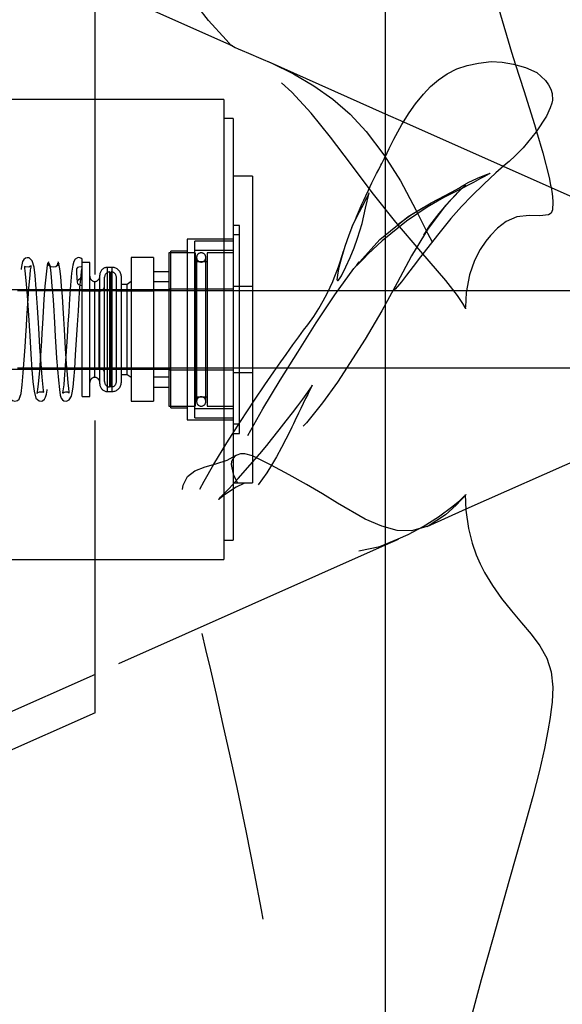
# Model space of a CAD drawing. Extents: x -184.4 to -118.8, y 116.3 to 158.3.
# Tile 14 of 16: x -144.3 to -140.7, y 143.1 to 149.6. Entities that reach past the tile are written whole.
import ezdxf

# ---------------------------------------------------------------- set-up
doc = ezdxf.new("R2010")
doc.units = 0
doc.header["$LTSCALE"] = 1.5
doc.header["$MEASUREMENT"] = 0
doc.linetypes.add('SLDHIDDEN0', pattern=[1.905, 1.27, -0.635])
doc.layers.add('DUCT', color=30, linetype='CONTINUOUS')
doc.layers.add('TAIL', color=140, linetype='CONTINUOUS')

msp = doc.modelspace()

# ---------------------------------------------------------------- linework, layer by layer
at = {"layer": 'DUCT', "linetype": 'CONTINUOUS'}
for p, q in [((-141.8994, 155.1037), (-141.8994, 139.9838)), ((-141.8994, 148.9512), (-141.7798, 148.8979)), ((-141.1288, 148.6081), (-138.7383, 147.5438)), ((-138.7383, 147.5438), (-141.3727, 146.3709)), ((-141.8139, 146.1744), (-141.8994, 146.1364))]:
    msp.add_line(p, q, dxfattribs=at)
at = {"layer": 'DUCT', "linetype": 'SLDHIDDEN0'}
for p, q in [((-143.7919, 145.0438), (-143.7919, 150.0438)), ((-143.7919, 149.7938), (-142.8957, 149.3948)), ((-142.6631, 149.2912), (-141.8994, 148.9512)), ((-141.7798, 148.8979), (-141.1288, 148.6081)), ((-141.3727, 146.3709), (-141.6282, 146.2571)), ((-141.8994, 146.1364), (-143.7919, 145.2938)), ((-143.7919, 145.2938), (-147.7919, 143.5129)), ((-143.7919, 145.0438), (-146.7546, 143.7247))]:
    msp.add_line(p, q, dxfattribs=at)
at = {"layer": 'DUCT', "linetype": 'SLDHIDDEN0', "flags": 128}
for points in [[(-142.9036, 149.3969), (-142.9371, 149.4334), (-143.0515, 149.5593), (-143.1199, 149.6464), (-143.1696, 149.7271), (-143.2019, 149.8023), (-143.2199, 149.8738), (-143.2299, 149.9681), (-143.2277, 150.0897), (-143.2133, 150.2351), (-143.1846, 150.4185), (-143.141, 150.6252), (-143.0913, 150.8258), (-143.0432, 151.0066), (-142.9996, 151.1696), (-142.9608, 151.3159), (-142.9071, 151.5106), (-142.8627, 151.6655), (-142.8231, 151.8094), (-142.7681, 152.0213), (-142.707, 152.26), (-142.6396, 152.5222), (-142.5986, 152.6879), (-142.5602, 152.8427), (-142.5259, 152.9756), (-142.4962, 153.0894), (-142.4706, 153.1871), (-142.4494, 153.2669), (-142.4295, 153.3393), (-142.4041, 153.4257), (-142.3721, 153.5236), (-142.3441, 153.5983), (-142.3183, 153.6599), (-142.2969, 153.7067), (-142.2882, 153.7247), (-142.2763, 153.7487), (-142.2596, 153.7812), (-142.2384, 153.8214), (-142.2127, 153.8694)], [(-142.8958, 149.3946), (-142.9035, 149.3974), (-142.8999, 149.395), (-142.8894, 149.3894), (-142.8777, 149.3836), (-142.8593, 149.375), (-142.833, 149.3633), (-142.7906, 149.3452), (-142.7116, 149.3122), (-142.638, 149.2799), (-142.4967, 149.2104), (-142.3643, 149.1332), (-142.2417, 149.0461), (-142.1283, 148.9471), (-142.0226, 148.8345), (-141.907, 148.6836), (-141.7994, 148.5125), (-141.6994, 148.3237), (-141.6233, 148.1726), (-141.5424, 148.0171), (-141.457, 147.8497), (-141.4145, 147.7643), (-141.3993, 147.7341), (-141.3895, 147.7145), (-141.3832, 147.7018), (-141.3792, 147.6936), (-141.3766, 147.6883), (-141.3743, 147.6835), (-141.3735, 147.6818), (-141.3729, 147.6807), (-141.3726, 147.68), (-141.3724, 147.6795), (-141.3722, 147.6792), (-141.3721, 147.679), (-141.3721, 147.6789), (-141.3721, 147.6788), (-141.372, 147.6787), (-141.372, 147.6787), (-141.372, 147.6787), (-141.372, 147.6787), (-141.372, 147.6787), (-141.372, 147.6787), (-141.372, 147.6787), (-141.372, 147.6787), (-141.372, 147.6787), (-141.372, 147.6787), (-141.372, 147.6787)], [(-141.372, 147.6787), (-141.372, 147.6787), (-141.372, 147.6787), (-141.372, 147.6787), (-141.372, 147.6787), (-141.372, 147.6787), (-141.372, 147.6787), (-141.3721, 147.6788), (-141.3723, 147.6792), (-141.3733, 147.6809), (-141.3772, 147.6875), (-141.3936, 147.7137), (-141.4284, 147.7649), (-141.5037, 147.8635), (-141.6672, 148.0532), (-141.8301, 148.2427), (-141.9833, 148.4369), (-142.1262, 148.6265), (-142.2556, 148.7973), (-142.3828, 148.9536), (-142.5091, 149.092), (-142.6514, 149.2242), (-142.7871, 149.3288), (-142.8489, 149.3689), (-142.8943, 149.3941)], [(-141.0484, 149.2706), (-140.9952, 149.1017), (-140.9255, 148.8811), (-140.9117, 148.8349)], [(-142.1165, 148.2087), (-142.1092, 148.2259), (-142.1003, 148.2463), (-142.0895, 148.2712), (-142.0834, 148.2855), (-142.0801, 148.2929), (-142.0769, 148.3006), (-142.0735, 148.3084), (-142.0702, 148.3162), (-142.0668, 148.3241), (-142.0508, 148.3608), (-142.0446, 148.3746), (-142.0384, 148.3881), (-142.026, 148.415), (-142.0084, 148.4521), (-141.9854, 148.4997), (-141.9549, 148.561), (-141.9414, 148.5877), (-141.9277, 148.6146), (-141.9214, 148.6269), (-141.9156, 148.6383), (-141.9103, 148.6485), (-141.9056, 148.6576), (-141.9042, 148.6603)], [(-141.8142, 148.2313), (-141.7344, 148.2903), (-141.5989, 148.3699), (-141.4675, 148.4393), (-141.4149, 148.4685), (-141.398, 148.4783), (-141.3871, 148.4848), (-141.3835, 148.487), (-141.3798, 148.4892), (-141.3759, 148.4914), (-141.3719, 148.4938), (-141.3539, 148.504), (-141.3305, 148.5158), (-141.2975, 148.53), (-141.2588, 148.5451), (-141.2306, 148.5566), (-141.2173, 148.5621), (-141.2166, 148.5622), (-141.2171, 148.5618), (-141.2186, 148.5608), (-141.2212, 148.5593), (-141.2249, 148.5571), (-141.2522, 148.5418), (-141.2765, 148.5285), (-141.3239, 148.5033), (-141.4217, 148.4533), (-141.5168, 148.404), (-141.6242, 148.3424), (-141.7611, 148.2494), (-141.9187, 148.1215), (-142.0098, 148.0363), (-142.0413, 148.0045), (-142.0643, 147.9807), (-142.0728, 147.9719), (-142.0793, 147.9652), (-142.0839, 147.9606), (-142.0868, 147.9582), (-142.0869, 147.9587)], [(-141.372, 148.4851), (-141.372, 148.4851), (-141.372, 148.4851), (-141.372, 148.4851), (-141.372, 148.4851), (-141.372, 148.485), (-141.3721, 148.485), (-141.3723, 148.4848), (-141.3734, 148.4839), (-141.3775, 148.4803), (-141.3942, 148.4658), (-141.4027, 148.4583), (-141.4366, 148.426), (-141.5048, 148.3521), (-141.6187, 148.2033), (-141.7266, 148.0231), (-141.8203, 147.8482), (-141.9219, 147.6659), (-142.0303, 147.4806), (-142.2102, 147.2004), (-142.3086, 147.0651), (-142.4136, 146.9346), (-142.5251, 146.8096), (-142.6426, 146.6903), (-142.7658, 146.5768), (-142.8149, 146.543), (-142.8436, 146.5316), (-142.8666, 146.5288), (-142.8815, 146.5318), (-142.8929, 146.5399), (-142.9012, 146.5543), (-142.9035, 146.5714), (-142.8914, 146.6386), (-142.8537, 146.7375), (-142.8048, 146.8354), (-142.6984, 147.025), (-142.5843, 147.2122), (-142.4689, 147.3964), (-142.3491, 147.5869), (-142.2281, 147.7704), (-142.1042, 147.9408), (-141.9341, 148.1307), (-141.7495, 148.2802), (-141.6507, 148.339), (-141.5518, 148.3897), (-141.4569, 148.4375), (-141.4128, 148.4612), (-141.3918, 148.473), (-141.3842, 148.4745)], [(-142.0045, 148.4348), (-142.0045, 148.4348), (-142.0045, 148.4348), (-142.0045, 148.4348), (-142.0045, 148.4348), (-142.0053, 148.4328), (-142.0058, 148.4316), (-142.0071, 148.4286), (-142.0093, 148.4237), (-142.0132, 148.4153), (-142.0168, 148.4079), (-142.0208, 148.4001), (-142.0543, 148.3369), (-142.084, 148.2795), (-142.1114, 148.2208), (-142.1362, 148.158), (-142.1617, 148.0854), (-142.1844, 148.0119), (-142.1951, 147.9727), (-142.2036, 147.9372), (-142.211, 147.8994), (-142.2134, 147.8803), (-142.2136, 147.8707), (-142.2122, 147.866), (-142.2115, 147.865), (-142.2106, 147.8643), (-142.2095, 147.8638), (-142.2083, 147.8637), (-142.2063, 147.8641), (-142.2041, 147.8655), (-142.1928, 147.8804), (-142.1851, 147.8932), (-142.1553, 147.9512), (-142.1275, 148.0138), (-142.1024, 148.0764), (-142.0795, 148.139), (-142.0501, 148.2341), (-142.0272, 148.3357), (-142.0045, 148.4348)], [(-141.647, 148.1591), (-141.607, 148.2229), (-141.5471, 148.2991), (-141.4962, 148.3586), (-141.4636, 148.3949), (-141.4379, 148.4225), (-141.4263, 148.435), (-141.4167, 148.4458), (-141.4022, 148.4618), (-141.3908, 148.4716), (-141.3837, 148.4741)], [(-140.8167, 148.4691), (-140.8124, 148.444), (-140.8083, 148.4121), (-140.8051, 148.3739), (-140.8076, 148.3236), (-140.8154, 148.3021), (-140.8337, 148.2912), (-140.8893, 148.2859), (-140.9605, 148.2873), (-141.0397, 148.2787), (-141.11, 148.2483), (-141.1672, 148.2036), (-141.2125, 148.1556), (-141.2424, 148.1191), (-141.2788, 148.0657), (-141.316, 147.9935), (-141.3482, 147.9009), (-141.3703, 147.7857), (-141.3757, 147.6881)], [(-142.8209, 146.5385), (-142.8711, 146.5154), (-142.9416, 146.4688), (-142.9697, 146.4467), (-142.9851, 146.4348), (-142.9873, 146.4335), (-142.9858, 146.4354), (-142.9808, 146.4406), (-142.9727, 146.4488), (-142.9178, 146.5066), (-142.8578, 146.5716), (-142.7792, 146.66), (-142.7167, 146.7326), (-142.6717, 146.7867), (-142.6402, 146.8259), (-142.591, 146.8885), (-142.5453, 146.9473), (-142.5048, 146.9991), (-142.4689, 147.0455), (-142.4372, 147.0886), (-142.4047, 147.1339), (-142.3847, 147.1637), (-142.3753, 147.1794), (-142.3746, 147.1805), (-142.3777, 147.1744), (-142.3826, 147.1645), (-142.3891, 147.1516), (-142.3966, 147.1369), (-142.4049, 147.1202), (-142.4185, 147.0926), (-142.4336, 147.0615), (-142.4496, 147.028), (-142.4644, 146.9972), (-142.4715, 146.9822), (-142.4791, 146.9663), (-142.4877, 146.9485), (-142.4974, 146.9285), (-142.5082, 146.9064), (-142.5202, 146.882), (-142.5477, 146.8273), (-142.5751, 146.7747), (-142.6093, 146.7122), (-142.6407, 146.6586), (-142.6722, 146.6082), (-142.7456, 146.5054), (-142.8243, 146.4148), (-142.9096, 146.331), (-142.9947, 146.2666), (-143.0292, 146.2454), (-143.0646, 146.2257), (-143.1003, 146.2081), (-143.1353, 146.1941), (-143.168, 146.1863), (-143.1966, 146.1868), (-143.2188, 146.2005), (-143.2264, 146.2235), (-143.2261, 146.2379), (-143.2249, 146.2458), (-143.2238, 146.2506), (-143.2223, 146.2562), (-143.2179, 146.27), (-143.2039, 146.3053), (-143.189, 146.3401), (-143.1659, 146.39), (-143.1265, 146.4684), (-143.0795, 146.5548), (-143.0162, 146.6647), (-142.932, 146.8034), (-142.8428, 146.9443), (-142.7526, 147.0819), (-142.6851, 147.182), (-142.6268, 147.2666), (-142.5806, 147.3326), (-142.546, 147.3813), (-142.5221, 147.4145), (-142.5011, 147.4436), (-142.4629, 147.4958), (-142.4315, 147.5381), (-142.4041, 147.5747), (-142.3658, 147.6286), (-142.3326, 147.6798), (-142.303, 147.7297), (-142.2781, 147.7775), (-142.2579, 147.8198), (-142.2418, 147.8572), (-142.2323, 147.8802), (-142.2235, 147.9024), (-142.2153, 147.924), (-142.2088, 147.9418), (-142.2024, 147.9593), (-142.1917, 147.9906), (-142.1719, 148.0535)], [(-142.0871, 147.9596), (-142.0807, 147.9692), (-142.0685, 147.985)], [(-141.839, 147.8051), (-141.8403, 147.8045), (-141.8353, 147.8167), (-141.823, 147.8406)], [(-142.2123, 140.8805), (-142.2537, 141.1136), (-142.2872, 141.2984), (-142.3122, 141.434), (-142.3295, 141.5276), (-142.3454, 141.614), (-142.374, 141.7739), (-142.4041, 141.952), (-142.4452, 142.207), (-142.4933, 142.5079), (-142.5438, 142.8168), (-142.5887, 143.0887), (-142.6299, 143.3325), (-142.6683, 143.5487), (-142.7069, 143.7587), (-142.7517, 143.9967), (-142.8036, 144.2622), (-142.8653, 144.5554), (-142.9116, 144.7617), (-142.9589, 144.9741), (-143.0008, 145.1628), (-143.0375, 145.3233), (-143.0685, 145.4565), (-143.0931, 145.5629), (-143.106, 145.6197), (-143.1171, 145.6692), (-143.1325, 145.7396), (-143.1526, 145.8348), (-143.1761, 145.9535), (-143.1982, 146.0796), (-143.2133, 146.1846), (-143.2201, 146.2425), (-143.2249, 146.291), (-143.2284, 146.3374), (-143.2306, 146.3966), (-143.228, 146.4654), (-143.2168, 146.5276), (-143.1884, 146.5852), (-143.1421, 146.6225), (-143.0741, 146.6474), (-143.0039, 146.6665), (-142.9301, 146.6918), (-142.871, 146.7232)], [(-141.372, 146.4676), (-141.372, 146.4676), (-141.372, 146.4676), (-141.372, 146.4676), (-141.372, 146.4675), (-141.3721, 146.4675), (-141.3723, 146.4671), (-141.3734, 146.4659), (-141.3775, 146.4609), (-141.3942, 146.4416), (-141.4027, 146.4321), (-141.4366, 146.3965), (-141.5048, 146.3347), (-141.6187, 146.2615), (-141.7266, 146.2292), (-141.8203, 146.233), (-141.9219, 146.2599), (-142.0303, 146.3072), (-142.2102, 146.4102), (-142.3086, 146.4704), (-142.4136, 146.5331), (-142.5251, 146.5964), (-142.6426, 146.659), (-142.7658, 146.7194), (-142.8149, 146.7328), (-142.8436, 146.7317), (-142.8666, 146.7241), (-142.8815, 146.7141), (-142.8929, 146.7001), (-142.9012, 146.6813), (-142.9035, 146.6623), (-142.8914, 146.6), (-142.8537, 146.5219), (-142.8048, 146.4549), (-142.6984, 146.3436), (-142.5843, 146.2545), (-142.4689, 146.1847), (-142.3491, 146.1307), (-142.2281, 146.0995), (-142.1042, 146.0938), (-141.9341, 146.1279), (-141.8154, 146.1777)]]:
    msp.add_lwpolyline(points, dxfattribs=at)
at = {"layer": 'DUCT', "linetype": 'CONTINUOUS', "flags": 128}
for points in [[(-141.8994, 153.0581), (-141.881, 152.9714), (-141.833, 152.7306), (-141.7909, 152.5109), (-141.7586, 152.3382), (-141.7354, 152.2118), (-141.7192, 152.1227), (-141.702, 152.0281), (-141.6825, 151.9224), (-141.6471, 151.7341), (-141.6058, 151.5198), (-141.559, 151.2808), (-141.4646, 150.8344), (-141.3601, 150.3836), (-141.2419, 149.9289), (-141.1579, 149.6334), (-141.0742, 149.3524), (-141.0484, 149.2706)], [(-141.9033, 148.6598), (-141.9034, 148.6598), (-141.9033, 148.66), (-141.9032, 148.6602), (-141.9031, 148.6603), (-141.9031, 148.6604), (-141.903, 148.6605), (-141.9029, 148.6607), (-141.9028, 148.661), (-141.9026, 148.6614), (-141.9024, 148.6618), (-141.9013, 148.6641), (-141.898, 148.6712), (-141.8864, 148.6958), (-141.8723, 148.7251), (-141.8576, 148.7551), (-141.8424, 148.7854), (-141.7909, 148.8802), (-141.7435, 148.9563), (-141.7014, 149.0152), (-141.6499, 149.0789), (-141.6028, 149.1291), (-141.5521, 149.1724), (-141.4955, 149.2111), (-141.4323, 149.2439), (-141.3643, 149.2666), (-141.2902, 149.281), (-141.2067, 149.2916), (-141.1366, 149.2883), (-141.0629, 149.2746), (-140.9844, 149.2529), (-140.9089, 149.2205), (-140.8528, 149.1671), (-140.8345, 149.1404), (-140.8187, 149.112), (-140.8087, 149.0824), (-140.8081, 149.0391), (-140.8123, 149.0194), (-140.8224, 148.9885), (-140.8477, 148.9354), (-140.9135, 148.8321), (-140.9979, 148.7279), (-141.0502, 148.6757), (-141.0908, 148.6401), (-141.1104, 148.6238), (-141.1427, 148.5962), (-141.1779, 148.5648), (-141.2562, 148.4919), (-141.3342, 148.4155), (-141.4019, 148.3448), (-141.4702, 148.2671), (-141.5573, 148.1597), (-141.668, 148.017), (-141.7167, 147.9536), (-141.7591, 147.8985), (-141.7932, 147.8548), (-141.8184, 147.8242), (-141.8346, 147.8071), (-141.839, 147.8051)], [(-140.9117, 148.8349), (-140.8703, 148.6954), (-140.8301, 148.5354), (-140.8195, 148.4852), (-140.8167, 148.4691)], [(-141.9042, 148.6603), (-141.8985, 148.6712), (-141.8947, 148.6786)], [(-141.8154, 146.1777), (-141.7495, 146.2053), (-141.6507, 146.2591), (-141.5518, 146.3207), (-141.4569, 146.39), (-141.4128, 146.4277), (-141.3918, 146.4473), (-141.3817, 146.4574), (-141.3783, 146.4609), (-141.3751, 146.4642), (-141.374, 146.4654), (-141.3733, 146.4661), (-141.3729, 146.4666), (-141.3726, 146.4669), (-141.3724, 146.4672), (-141.3723, 146.4673), (-141.3722, 146.4674), (-141.3721, 146.4674), (-141.3721, 146.4675), (-141.3721, 146.4675), (-141.372, 146.4675), (-141.372, 146.4675), (-141.372, 146.4675), (-141.372, 146.4675), (-141.372, 146.4676), (-141.372, 146.4676), (-141.372, 146.4676), (-141.372, 146.4676), (-141.372, 146.4676), (-141.372, 146.4676), (-141.372, 146.4676), (-141.372, 146.4676), (-141.372, 146.4676)], [(-141.3764, 146.4681), (-141.3725, 146.3656), (-141.3555, 146.2458), (-141.3315, 146.1487), (-141.3055, 146.0735), (-141.28, 146.0149), (-141.2507, 145.958), (-141.1994, 145.8735), (-141.1401, 145.7896), (-141.0751, 145.7076), (-141.0092, 145.6304), (-140.9465, 145.5564), (-140.8904, 145.4808), (-140.8454, 145.4), (-140.8165, 145.3104), (-140.8063, 145.21), (-140.8104, 145.1122), (-140.8178, 145.0484), (-140.8231, 145.0114), (-140.8375, 144.9251), (-140.8597, 144.8097), (-140.8915, 144.6672), (-140.935, 144.4963), (-140.987, 144.3092), (-141.092, 143.943), (-141.1951, 143.5764), (-141.2737, 143.3021), (-141.3475, 143.0251)]]:
    msp.add_lwpolyline(points, dxfattribs=at)
at = {"layer": 'TAIL', "linetype": 'CONTINUOUS'}
for p, q in [((-142.9517, 149.0438), (-144.5363, 149.0438)), ((-142.9517, 149.0438), (-142.9517, 146.0438)), ((-142.8905, 148.9188), (-142.9517, 148.9188)), ((-142.8905, 148.9188), (-142.8905, 146.1688)), ((-142.7655, 148.5438), (-142.8905, 148.5438)), ((-142.7655, 148.5438), (-142.7655, 146.5438)), ((-140.6033, 147.795), (-142.7655, 147.795)), ((-142.7655, 147.2925), (-140.6033, 147.2925)), ((-142.8905, 146.5438), (-142.7655, 146.5438)), ((-142.9517, 146.1688), (-142.8905, 146.1688)), ((-144.5363, 146.0438), (-142.9517, 146.0438))]:
    msp.add_line(p, q, dxfattribs=at)
at = {"layer": 'TAIL', "linetype": 'SLDHIDDEN0'}
for p, q in [((-142.8507, 148.2224), (-142.8905, 148.2224)), ((-142.8507, 146.8651), (-142.8507, 148.2224)), ((-142.8905, 148.1338), (-143.1905, 148.1338)), ((-143.1905, 148.1338), (-143.1905, 146.9538)), ((-142.8905, 148.1205), (-143.1405, 148.1205)), ((-143.1405, 146.967), (-143.1405, 148.1205)), ((-142.8507, 148.1601), (-142.8905, 148.1601)), ((-143.1905, 148.0552), (-143.2977, 148.0552)), ((-143.2977, 147.0323), (-143.2977, 148.0552)), ((-142.8905, 148.0594), (-143.1405, 148.0594)), ((-143.8774, 147.9479), (-143.8774, 148.0018)), ((-143.4105, 148.0123), (-143.5575, 148.0123)), ((-143.5575, 148.0123), (-143.5575, 147.0753)), ((-143.4105, 148.0123), (-143.4105, 147.0753)), ((-143.1385, 148.0438), (-143.3105, 148.0438)), ((-143.3105, 148.0438), (-143.3105, 147.0438)), ((-143.1385, 148.0438), (-143.1385, 147.0438)), ((-143.0609, 147.984), (-143.1385, 147.984)), ((-143.1299, 148.0136), (-143.1299, 147.0739)), ((-143.0696, 147.0739), (-143.0696, 148.0136)), ((-142.8905, 148.0438), (-143.0609, 148.0438)), ((-143.0609, 148.0438), (-143.0609, 147.0438)), ((-143.8774, 147.8525), (-143.8774, 147.9803)), ((-143.8262, 147.9803), (-143.8774, 147.9803)), ((-143.8774, 147.8308), (-143.8774, 147.9578)), ((-143.8262, 147.8525), (-143.8262, 147.9803)), ((-143.6807, 147.9486), (-143.7114, 147.9486)), ((-143.7114, 147.139), (-143.7114, 147.948)), ((-143.6807, 147.139), (-143.6807, 147.948)), ((-143.3105, 147.9202), (-143.4105, 147.9202)), ((-143.7938, 147.7645), (-143.7938, 147.8558)), ((-143.7614, 147.7947), (-143.7614, 147.8986)), ((-143.7302, 147.7846), (-143.7302, 147.8842)), ((-143.6952, 147.1683), (-143.6952, 147.9187)), ((-143.6879, 147.1683), (-143.6879, 147.9187)), ((-143.6529, 147.7846), (-143.6529, 147.8842)), ((-143.6207, 147.7877), (-143.6207, 147.8886)), ((-143.5575, 147.8557), (-143.5826, 147.8373)), ((-143.2977, 147.8022), (-144.3574, 147.8022)), ((-142.7655, 147.795), (-144.2977, 147.795)), ((-143.8774, 147.1073), (-143.8774, 147.8525)), ((-143.7652, 147.7938), (-143.8774, 147.7938)), ((-143.8262, 147.1073), (-143.8262, 147.8525)), ((-143.7652, 147.2938), (-143.7652, 147.7932)), ((-143.7614, 147.1889), (-143.7614, 147.7947)), ((-143.5575, 147.7938), (-143.6529, 147.7938)), ((-143.5826, 147.8373), (-143.6207, 147.8373)), ((-143.5826, 147.7514), (-143.5826, 147.8373)), ((-143.4105, 147.7938), (-143.5575, 147.7938)), ((-143.3105, 147.8539), (-143.4105, 147.8539)), ((-142.8905, 147.807), (-143.3105, 147.807)), ((-142.7655, 147.825), (-142.8905, 147.825)), ((-143.7938, 147.2317), (-143.7938, 147.7645)), ((-143.7302, 147.2033), (-143.7302, 147.7846)), ((-143.6529, 147.2033), (-143.6529, 147.7846)), ((-143.6207, 147.1989), (-143.6207, 147.7877)), ((-143.5826, 147.2502), (-143.5826, 147.7514)), ((-144.3574, 147.2853), (-143.2977, 147.2853)), ((-144.2977, 147.2925), (-142.7655, 147.2925)), ((-143.8774, 147.2938), (-143.7652, 147.2938)), ((-143.6529, 147.2938), (-143.5575, 147.2938)), ((-143.5575, 147.2938), (-143.4105, 147.2938)), ((-143.3105, 147.2806), (-142.8905, 147.2806)), ((-143.6207, 147.2502), (-143.5826, 147.2502)), ((-143.5826, 147.2502), (-143.5575, 147.2318)), ((-143.4105, 147.2336), (-143.3105, 147.2336)), ((-142.8905, 147.2625), (-142.7655, 147.2625)), ((-143.4105, 147.1673), (-143.3105, 147.1673)), ((-143.8774, 147.1073), (-143.8262, 147.1073)), ((-143.7114, 147.1389), (-143.6807, 147.1389)), ((-143.1385, 147.1035), (-143.0609, 147.1035)), ((-143.5575, 147.0753), (-143.4105, 147.0753)), ((-143.3105, 147.0438), (-143.1385, 147.0438)), ((-143.2977, 147.0323), (-143.1905, 147.0323)), ((-143.1405, 147.0281), (-142.8905, 147.0281)), ((-143.0609, 147.0438), (-142.8905, 147.0438)), ((-143.1405, 146.967), (-142.8905, 146.967)), ((-143.1905, 146.9538), (-142.8905, 146.9538)), ((-142.8905, 146.9274), (-142.8507, 146.9274)), ((-142.8905, 146.8651), (-142.8507, 146.8651))]:
    msp.add_line(p, q, dxfattribs=at)
at = {"layer": 'TAIL', "linetype": 'SLDHIDDEN0', "flags": 128}
for points in [[(-144.0958, 147.9855), (-144.1044, 147.9622), (-144.1122, 147.9044), (-144.1192, 147.8267), (-144.1254, 147.7415), (-144.1308, 147.6584), (-144.1354, 147.5833), (-144.1393, 147.5199), (-144.1424, 147.4695), (-144.1484, 147.3746), (-144.1554, 147.2758), (-144.1632, 147.1874), (-144.167, 147.1551), (-144.1698, 147.1366), (-144.1711, 147.1287), (-144.1704, 147.128), (-144.1666, 147.1314), (-144.1546, 147.1372), (-144.1339, 147.1358), (-144.127, 147.1345), (-144.1282, 147.1463), (-144.1311, 147.1682), (-144.1376, 147.2322), (-144.1443, 147.3191), (-144.1515, 147.4272), (-144.1592, 147.5528), (-144.1675, 147.6865), (-144.1759, 147.808), (-144.1833, 147.8951), (-144.1902, 147.9507), (-144.202, 147.992), (-144.2224, 148.0101), (-144.2352, 148.0119), (-144.2451, 148.0094), (-144.258, 147.9991), (-144.2648, 147.9864), (-144.2703, 147.9658), (-144.2745, 147.9407), (-144.2789, 147.904), (-144.287, 147.8116), (-144.294, 147.7119), (-144.3, 147.6173), (-144.3031, 147.567), (-144.3069, 147.5039), (-144.3115, 147.4293), (-144.3169, 147.347), (-144.323, 147.2633), (-144.3299, 147.1875), (-144.3375, 147.132), (-144.3458, 147.1111)], [(-143.8773, 148.0019), (-143.8857, 148.0095), (-143.8917, 148.0116), (-143.8975, 148.0122), (-143.9078, 148.0108), (-143.9223, 148.0018), (-143.9309, 147.988), (-143.9377, 147.9623), (-143.9449, 147.9099), (-143.9521, 147.8321), (-143.9585, 147.7454), (-143.9641, 147.6587), (-143.9691, 147.578), (-143.9742, 147.4946), (-143.9799, 147.402), (-143.9864, 147.3067), (-143.9934, 147.2186), (-143.997, 147.1819), (-144.0002, 147.1559), (-144.004, 147.1309), (-144.0033, 147.1283), (-144.0004, 147.131), (-143.9945, 147.1348), (-143.9846, 147.1376), (-143.9726, 147.1364), (-143.9646, 147.1325), (-143.9609, 147.1299), (-143.9605, 147.1365), (-143.9633, 147.1582), (-143.9675, 147.1957), (-143.9723, 147.2489), (-143.9778, 147.3204), (-143.9843, 147.4186), (-143.992, 147.5429), (-143.9962, 147.6126), (-144.0007, 147.6851), (-144.0056, 147.7577), (-144.0107, 147.8269), (-144.0161, 147.8889), (-144.0217, 147.9391), (-144.0277, 147.9728), (-144.034, 147.9855)], [(-144.284, 147.102), (-144.2754, 147.1254), (-144.2676, 147.1833), (-144.2606, 147.261), (-144.2544, 147.3462), (-144.249, 147.4294), (-144.2444, 147.5044), (-144.2405, 147.5679), (-144.2375, 147.6183), (-144.2314, 147.7131), (-144.2245, 147.8119), (-144.2167, 147.9002), (-144.2128, 147.9325), (-144.2101, 147.9509), (-144.2087, 147.9588), (-144.2095, 147.9596), (-144.2133, 147.9561), (-144.2253, 147.9503), (-144.246, 147.9517), (-144.253, 147.9536), (-144.252, 147.9439), (-144.2494, 147.9253), (-144.243, 147.8634), (-144.2352, 147.7643), (-144.2267, 147.6339), (-144.2186, 147.5017), (-144.2111, 147.3818), (-144.2042, 147.282), (-144.1974, 147.2017), (-144.1904, 147.1415), (-144.1779, 147.0957), (-144.1574, 147.0774), (-144.1447, 147.0757), (-144.1348, 147.0782), (-144.1219, 147.0884), (-144.1151, 147.1011), (-144.1095, 147.1218), (-144.1054, 147.1468), (-144.101, 147.1836), (-144.0928, 147.2761), (-144.0858, 147.3759), (-144.0798, 147.4705), (-144.0767, 147.5207), (-144.0729, 147.5839), (-144.0683, 147.6584), (-144.0629, 147.7407), (-144.0568, 147.8244), (-144.0499, 147.9002), (-144.0423, 147.9556), (-144.034, 147.9764)], [(-144.0295, 147.9755), (-144.0318, 147.9692), (-144.0378, 147.9609), (-144.0492, 147.9531), (-144.0649, 147.9498), (-144.0807, 147.9531), (-144.092, 147.9609), (-144.0981, 147.9692), (-144.1004, 147.9755)], [(-144.0958, 147.9764), (-144.0896, 147.9648), (-144.0837, 147.9322), (-144.0783, 147.8844), (-144.0733, 147.8272), (-144.0686, 147.7654), (-144.0644, 147.7032), (-144.0572, 147.5887), (-144.0517, 147.4983), (-144.0475, 147.4293), (-144.0428, 147.3571), (-144.0376, 147.283), (-144.0317, 147.2123), (-144.0252, 147.1525), (-144.0191, 147.116), (-144.0127, 147.0962), (-144.0039, 147.084), (-143.995, 147.0781), (-143.9791, 147.0758), (-143.9603, 147.0849), (-143.9464, 147.1085), (-143.9411, 147.131), (-143.9361, 147.1666), (-143.9309, 147.2181), (-143.9252, 147.2879), (-143.919, 147.3772), (-143.9128, 147.4763), (-143.9068, 147.574), (-143.9012, 147.6654), (-143.8958, 147.7469), (-143.8908, 147.8166), (-143.8858, 147.8748), (-143.8811, 147.9197), (-143.8784, 147.9396)], [(-144.0379, 147.9754), (-144.0381, 147.9691), (-144.0421, 147.9609), (-144.0513, 147.9531), (-144.0649, 147.9498), (-144.0786, 147.9531), (-144.0878, 147.9609), (-144.0917, 147.9691), (-144.0919, 147.9753)], [(-143.8782, 147.9544), (-143.8836, 147.9519), (-143.8972, 147.9498), (-143.9075, 147.9487), (-143.9134, 147.9399), (-143.9135, 147.9116), (-143.9086, 147.8517)], [(-143.8774, 147.8749), (-143.8894, 147.8733), (-143.8995, 147.8685), (-143.9063, 147.8613), (-143.9087, 147.8529), (-143.9063, 147.8444), (-143.8995, 147.8372), (-143.8894, 147.8325), (-143.8774, 147.8308)], [(-144.3504, 147.112), (-144.342, 147.0892), (-144.3307, 147.0793), (-144.3149, 147.0753), (-144.2992, 147.0793), (-144.2878, 147.0892), (-144.2795, 147.1121)]]:
    msp.add_lwpolyline(points, dxfattribs=at)
at = {"layer": 'TAIL', "linetype": 'SLDHIDDEN0'}
for centre, radius, start, end in [((-143.0997, 148.0136), 0.0301, 0, 180), ((-143.0997, 148.0136), 0.0301, 180, 0), ((-143.7114, 147.8986), 0.05, 90, 180), ((-143.6952, 147.8842), 0.035, 90, 180), ((-143.6879, 147.8842), 0.035, 0, 90), ((-143.6807, 147.8886), 0.06, 0, 90), ((-143.7912, 147.8907), 0.035, 180, 265.78323), ((-143.7964, 147.8907), 0.035, 274.21677, 0), ((-143.7652, 147.8288), 0.035, 270, 0), ((-143.7652, 147.2588), 0.035, 0, 90), ((-143.7912, 147.1968), 0.035, 94.21677, 180), ((-143.7964, 147.1968), 0.035, 0, 85.78323), ((-143.7114, 147.1889), 0.05, 180, 270), ((-143.6952, 147.2033), 0.035, 180, 270), ((-143.6879, 147.2033), 0.035, 270, 0), ((-143.6807, 147.1989), 0.06, 270, 0), ((-143.0997, 147.0739), 0.0301, 0, 180), ((-143.0997, 147.0739), 0.0301, 180, 0)]:
    msp.add_arc(centre, radius, start, end, dxfattribs=at)

doc.saveas('drawing.dxf')
